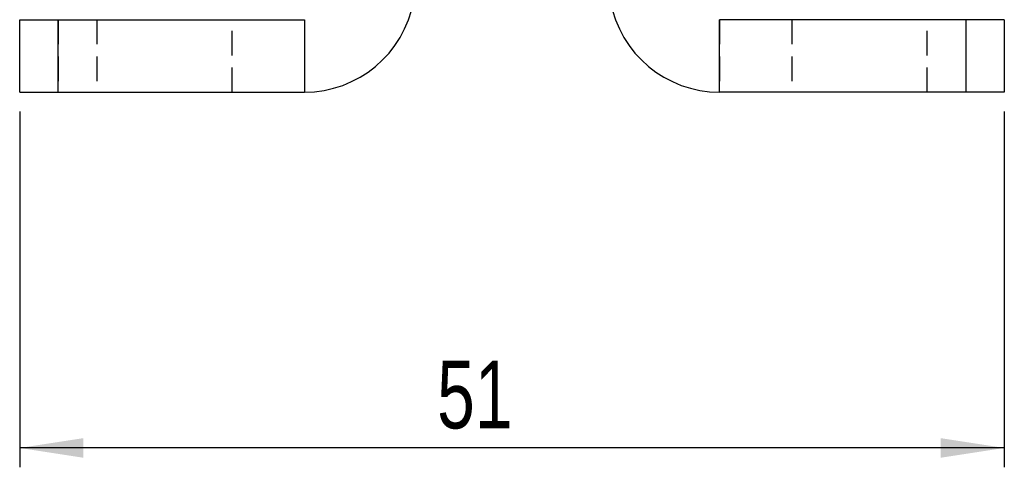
# Model space of a CAD drawing. Extents: x 29 to 384, y 27 to 280.
# Tile 12 of 18: x 333 to 384, y 201 to 224. Entities that reach past the tile are written whole.
import ezdxf

# ---------------------------------------------------------------- set-up
doc = ezdxf.new("R2010")
doc.units = 0
doc.linetypes.add('HIDDEN', pattern=[1.905, 1.27, -0.635])
doc.layers.get('0').update_dxf_attribs({"linetype": 'CONTINUOUS'})
doc.styles.add('SLDTEXTSTYLE0', font='TXT', dxfattribs={"width": 0.75})
doc.dimstyles.new('SLDDIMSTYLE4', dxfattribs={"dimtxt": 3.5, "dimasz": 3.302, "dimexe": 0, "dimexo": 0.0625, "dimgap": 0.875, "dimtad": 1, "dimdec": 3, "dimrnd": 1e-09, "dimzin": 12, "dimtxsty": 'SLDTEXTSTYLE0', "dimsah": 1, "dimcen": 0.09, "dimazin": 3, "dimtfac": 1, "dimtdec": 3, "dimtofl": 0, "dimtmove": 0, "dimatfit": 3, "dimtolj": 1, "dimtzin": 12})

# ---------------------------------------------------------------- blocks, each defined once
blk = doc.blocks.new('_D_12')
at = {"color": 179, "linetype": 'CONTINUOUS'}
for p, q in [((333.038, 219.541), (333.038, 201.133)), ((384.038, 219.541), (384.038, 201.133)), ((384.038, 202.133), (333.038, 202.133))]:
    blk.add_line(p, q, dxfattribs=at)
for points in [[(333.038, 202.133), (336.34, 201.625), (336.34, 202.641)], [(384.038, 202.133), (380.736, 202.641), (380.736, 201.625)]]:
    blk.add_solid(points, dxfattribs=at)
at = {"color": 179, "linetype": 'CONTINUOUS', "insert": (354.659, 206.644, 32.733), "char_height": 3.5, "attachment_point": 1, "style": 'SLDTEXTSTYLE0'}
blk.add_mtext('51', dxfattribs=at)

msp = doc.modelspace()

# ---------------------------------------------------------------- linework, layer by layer
at = {"color": 7, "linetype": 'CONTINUOUS'}
for p, q in [((333.0384, 220.5408), (333.0384, 224.2908)), ((333.0384, 224.2908), (335.0384, 224.2908)), ((335.0384, 220.5408), (335.0384, 224.2908)), ((335.0384, 224.2908), (347.7886, 224.2908)), ((347.7886, 224.2908), (347.7886, 220.5408)), ((369.2881, 220.5408), (369.2881, 224.2908)), ((382.0383, 224.2908), (369.2881, 224.2908)), ((382.0383, 224.2908), (382.0383, 220.5408)), ((384.0384, 224.2908), (382.0383, 224.2908)), ((384.0384, 224.2908), (384.0384, 220.5408)), ((333.0384, 220.5408), (335.0384, 220.5408)), ((335.0384, 220.5408), (347.7886, 220.5408)), ((382.0383, 220.5408), (369.2881, 220.5408)), ((384.0384, 220.5408), (382.0383, 220.5408))]:
    msp.add_line(p, q, dxfattribs=at)
at = {"color": 7, "linetype": 'HIDDEN'}
for p, q in [((335.0384, 224.2908), (335.0384, 220.5408)), ((337.0383, 224.2908), (337.0383, 220.5408)), ((344.0384, 220.5408), (344.0384, 224.2908)), ((347.7886, 224.2908), (347.7886, 220.5408)), ((369.2881, 224.2908), (369.2881, 220.5408)), ((373.0384, 224.2908), (373.0384, 220.5408)), ((380.0384, 220.5408), (380.0384, 224.2908)), ((382.0383, 224.2908), (382.0383, 220.5408))]:
    msp.add_line(p, q, dxfattribs=at)
at = {"color": 7, "linetype": 'CONTINUOUS'}
for centre, start, end in [((347.7886, 226.2908), 270, 349.72663), ((369.2881, 226.2908), 190.27337, 270)]:
    msp.add_arc(centre, 5.75, start, end, dxfattribs=at)

# ---------------------------------------------------------------- dimensions: what is measured, and where the dimension line sits
at = {"color": 179, "linetype": 'CONTINUOUS'}
dim = msp.add_linear_dim(base=(333.0384, 202.1326), p1=(384.0384, 220.5408), p2=(333.0384, 220.5408), dimstyle='SLDDIMSTYLE4', dxfattribs=at)
dim.commit()
dim.dimension.update_dxf_attribs({"geometry": '_D_12', "text_midpoint": (358.6674, 202.1326), "dimtype": 160})

doc.saveas('drawing.dxf')
